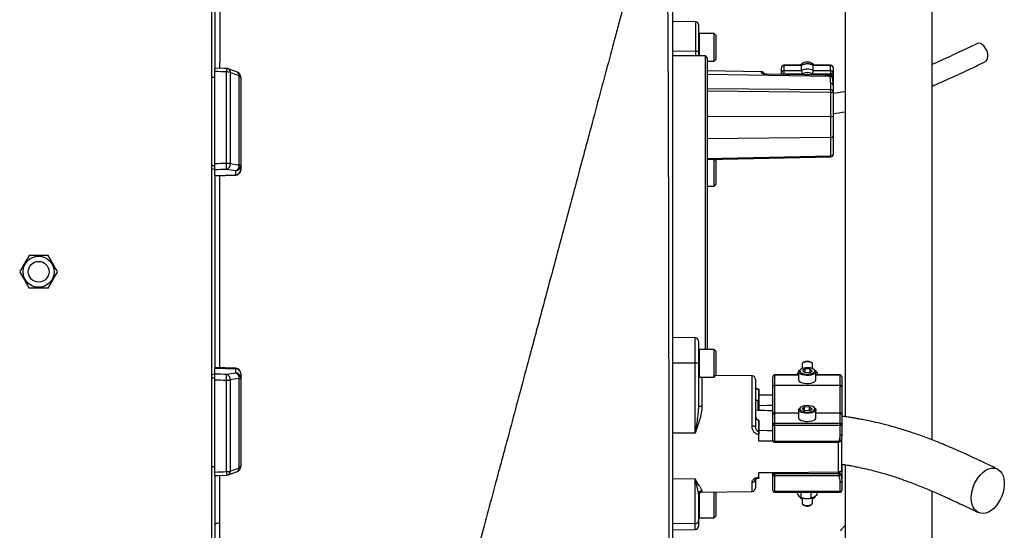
# Model space of a CAD drawing. Header units: millimetres. Extents: x 3 to 2256, y 2 to 1102.
# Tile 10 of 11: x 1686 to 2256, y 352 to 648. Entities that reach past the tile are written whole.
import ezdxf

# ---------------------------------------------------------------- set-up
doc = ezdxf.new("R2010")
doc.units = ezdxf.units.MM

msp = doc.modelspace()

# ---------------------------------------------------------------- linework, layer by layer
at = {"color": 7, "linetype": 'Continuous', "lineweight": 25}
for p, q in [((1796.84, 845.65), (1796.84, 157.65)), ((2163.84, 773.65), (2163.84, 417.69)), ((2213.84, 773.65), (2213.84, 404.38)), ((2063.84, 759.65), (2063.84, 283.4)), ((1798.84, 710.48), (1798.84, 619.95)), ((2077.37, 646.42), (2063.84, 646.65)), ((2078.84, 644.92), (2078.84, 629.57)), ((2087.84, 639.65), (2079.24, 639.65)), ((2088.84, 638.65), (2087.84, 639.65)), ((2087.84, 623.65), (2087.84, 639.65)), ((2088.84, 638.65), (2088.84, 624.65)), ((2077.37, 629.33), (2063.84, 629.3)), ((2078.84, 629.57), (2078.84, 626.65)), ((2082.84, 626.65), (2063.84, 626.65)), ((2083.84, 625.65), (2082.84, 626.65)), ((2082.84, 456.68), (2082.84, 626.65)), ((2083.84, 625.65), (2083.84, 456.68)), ((2083.84, 623.65), (2087.84, 623.65)), ((2087.84, 623.65), (2088.84, 624.65)), ((1798.84, 564.19), (1798.84, 617.64)), ((1805.6, 564.43), (1805.6, 617.41)), ((1811.89, 617.25), (1806.65, 619.22)), ((1807.72, 617.12), (1807.72, 564.27)), ((2115.37, 617.5), (2083.84, 618.05)), ((2155.6, 615.52), (2118.36, 616.11)), ((2126.84, 616.79), (2126.84, 619.75)), ((2126.84, 615.97), (2126.84, 616.79)), ((2138.57, 621.25), (2128.34, 621.25)), ((2138.52, 621.11), (2128.34, 621.11)), ((2128.34, 621.11), (2128.34, 618.15)), ((2128.34, 618.15), (2128.34, 616.15)), ((2128.34, 618.15), (2138.52, 618.15)), ((2139.01, 616.15), (2128.34, 616.15)), ((2138.52, 618.15), (2138.52, 621.11)), ((2155.34, 616.15), (2144.67, 616.15)), ((2155.34, 621.25), (2145.11, 621.25)), ((2145.16, 618.15), (2145.16, 621.11)), ((2155.34, 621.11), (2145.16, 621.11)), ((2145.16, 618.15), (2155.34, 618.15)), ((2155.34, 618.15), (2155.34, 621.11)), ((2155.34, 618.15), (2155.34, 616.15)), ((2156.84, 619.75), (2156.84, 616.79)), ((2156.84, 616.79), (2156.84, 609.48)), ((1796.84, 614.44), (1798.84, 614.44)), ((1812.96, 563.54), (1812.96, 615.15)), ((1813.84, 614.44), (1813.84, 563.15)), ((2155.1, 614.8), (2155.1, 615.43)), ((2155.37, 607.14), (2155.37, 610.84)), ((2156.58, 613.44), (2156.58, 614.08)), ((2155.37, 591.57), (2155.37, 605.54)), ((2156.84, 609.48), (2156.84, 605.78)), ((2156.84, 605.78), (2156.84, 591.8)), ((2155.37, 579.4), (2155.37, 591.57)), ((2156.84, 591.8), (2156.84, 580.39)), ((2155.37, 568.72), (2155.37, 579.4)), ((2156.84, 580.39), (2156.84, 569.7)), ((2156.85, 574.52), (2156.84, 574.61)), ((2083.84, 566.67), (2155.37, 568.2)), ((2087.84, 551.15), (2087.84, 566.76)), ((2088.84, 566.15), (2088.22, 566.77)), ((2088.84, 566.15), (2088.84, 552.15)), ((1796.84, 563.15), (1798.84, 563.15)), ((1796.84, 561.37), (1798.84, 561.02)), ((1798.84, 557.66), (1798.84, 560.69)), ((1810.94, 557.87), (1810.94, 560.2)), ((1813.84, 563.15), (1813.84, 560.82)), ((1813.84, 560.82), (1813.84, 560.56)), ((1798.84, 557.45), (1810.94, 557.87)), ((1798.84, 557.66), (1798.84, 445.64)), ((1798.84, 557.14), (1810.94, 557.56)), ((2083.84, 551.15), (2087.84, 551.15)), ((2087.84, 551.15), (2088.84, 552.15)), ((2076.87, 463.39), (2063.84, 463.61)), ((2078.84, 461.39), (2078.84, 448.77)), ((2087.84, 456.68), (2079.24, 456.68)), ((2088.84, 455.68), (2087.84, 456.68)), ((2087.84, 455.93), (2087.84, 456.68)), ((2087.84, 440.68), (2087.84, 455.93)), ((2088.84, 455.68), (2088.84, 455.03)), ((2088.84, 455.03), (2088.84, 441.68)), ((1810.94, 445.74), (1798.84, 446.16)), ((1798.84, 445.85), (1810.94, 445.43)), ((1798.84, 442.61), (1798.84, 445.64)), ((1810.94, 443.1), (1810.94, 445.43)), ((2076.87, 448.78), (2063.84, 448.78)), ((2076.87, 408.12), (2076.87, 448.78)), ((2078.84, 448.77), (2078.84, 424.44)), ((2137.95, 445.13), (2137.42, 444.71)), ((2138.84, 448.24), (2138.84, 445.62)), ((2140.66, 445.38), (2138.97, 444.39)), ((2139.73, 449.27), (2139.19, 448.83)), ((2143.53, 445.25), (2140.66, 445.38)), ((2140.66, 443.25), (2140.66, 445.38)), ((2143.53, 445.25), (2144.71, 444.14)), ((2143.53, 443.45), (2143.53, 445.25)), ((2144.49, 448.83), (2143.95, 449.27)), ((2144.84, 445.62), (2144.84, 448.24)), ((2146.26, 444.71), (2145.73, 445.13)), ((1798.84, 442.28), (1796.84, 441.93)), ((1796.84, 440.15), (1798.84, 440.15)), ((1798.84, 385.66), (1798.84, 439.11)), ((1807.72, 439.03), (1807.72, 386.18)), ((1812.96, 388.15), (1812.96, 439.76)), ((1813.84, 442.74), (1813.84, 442.48)), ((1813.84, 442.48), (1813.84, 440.15)), ((1813.84, 440.15), (1813.84, 388.86)), ((2079.24, 440.68), (2087.84, 440.68)), ((2087.84, 440.68), (2088.84, 441.68)), ((2109.87, 441.31), (2088.83, 441.67)), ((2111.84, 439.31), (2111.84, 411.96)), ((2121.84, 435.03), (2121.84, 440.88)), ((2136.84, 441.88), (2122.84, 441.88)), ((2122.84, 441.79), (2122.84, 435.93)), ((2136.17, 442.5), (2136.84, 443.67)), ((2136.17, 442.5), (2136.17, 441.88)), ((2136.84, 443.72), (2136.84, 439.05)), ((2140.15, 443.28), (2138.97, 444.39)), ((2143.02, 443.15), (2140.15, 443.28)), ((2143.02, 443.15), (2144.71, 444.14)), ((2146.74, 443.97), (2147.51, 443.41)), ((2146.84, 439.05), (2146.84, 443.72)), ((2160.84, 441.88), (2146.84, 441.88)), ((2147.51, 443.41), (2147.51, 441.88)), ((2160.84, 435.93), (2160.84, 441.79)), ((2161.84, 440.88), (2161.84, 435.03)), ((1805.6, 385.89), (1805.6, 438.87)), ((2111.96, 436.46), (2111.84, 436.46)), ((2111.96, 435.63), (2111.84, 435.63)), ((2111.96, 433.81), (2111.84, 433.81)), ((2113.8, 433.43), (2113.8, 427.04)), ((2113.84, 433.43), (2113.8, 433.43)), ((2113.84, 433.62), (2113.81, 433.62)), ((2113.84, 427.04), (2113.84, 433.43)), ((2121.84, 434.86), (2121.84, 435.03)), ((2121.84, 419.18), (2121.84, 434.86)), ((2122.84, 435.93), (2122.84, 435.85)), ((2122.84, 435.93), (2160.84, 435.93)), ((2122.84, 435.85), (2122.84, 419.92)), ((2160.84, 435.85), (2122.84, 435.85)), ((2160.84, 435.85), (2160.84, 435.93)), ((2160.84, 419.92), (2160.84, 435.85)), ((2161.84, 435.03), (2161.84, 434.86)), ((2161.84, 434.86), (2161.84, 419.18)), ((2111.96, 431.51), (2111.84, 431.51)), ((2113.84, 430.4), (2121.84, 430.34)), ((2113.47, 421.5), (2113.47, 427.03)), ((2113.84, 427.04), (2113.8, 427.04)), ((2113.84, 427.04), (2113.84, 424.3)), ((2137.95, 423.16), (2137.42, 422.73)), ((2140.3, 423.32), (2138.96, 422.24)), ((2140.5, 421.21), (2138.96, 422.24)), ((2143.18, 423.37), (2140.3, 423.32)), ((2140.3, 421.34), (2140.3, 423.32)), ((2143.18, 423.37), (2144.72, 422.34)), ((2143.18, 421.25), (2143.18, 423.37)), ((2143.38, 421.26), (2144.72, 422.34)), ((2146.26, 422.73), (2145.73, 423.16)), ((2121.84, 418.84), (2121.84, 419.18)), ((2121.84, 412.99), (2121.84, 418.84)), ((2122.84, 419.92), (2122.84, 419.74)), ((2122.84, 419.74), (2122.84, 413.89)), ((2136.84, 421.74), (2136.84, 417.08)), ((2143.38, 421.26), (2140.5, 421.21)), ((2146.84, 417.08), (2146.84, 421.74)), ((2160.84, 419.74), (2160.84, 419.92)), ((2160.84, 413.89), (2160.84, 419.74)), ((2161.84, 419.18), (2161.84, 418.84)), ((2161.84, 418.84), (2161.84, 412.99)), ((2113.8, 415.66), (2113.8, 409.27)), ((2113.8, 415.66), (2113.84, 415.66)), ((2113.84, 409.27), (2113.84, 415.66)), ((2121.84, 403.92), (2121.84, 412.99)), ((2122.84, 413.89), (2122.84, 412.56)), ((2122.84, 413.89), (2160.84, 413.89)), ((2160.84, 412.56), (2122.84, 412.56)), ((2122.84, 412.56), (2122.84, 403.5)), ((2160.84, 412.56), (2160.84, 413.89)), ((2160.84, 407.08), (2160.84, 412.56)), ((2161.84, 412.99), (2161.84, 407.5)), ((2076.87, 408.12), (2063.84, 408.12)), ((2113.8, 409.27), (2113.84, 409.27)), ((2113.84, 407.43), (2113.8, 407.43)), ((2113.84, 403.52), (2113.84, 407.43)), ((2161.84, 386.61), (2161.84, 404.8)), ((2121.92, 403.59), (2113.84, 403.52)), ((2122.84, 403.5), (2160.14, 403.5)), ((2122.84, 402.92), (2160.14, 402.92)), ((1796.84, 388.86), (1798.84, 388.86)), ((2161.84, 390.1), (2161.84, 380.4)), ((2163.84, 389.89), (2163.84, 19.65)), ((1798.84, 383.27), (1798.84, 292.82)), ((1806.65, 384.08), (1811.89, 386.05)), ((2113.8, 382.67), (2113.84, 382.67)), ((2113.81, 382.18), (2113.84, 382.18)), ((2113.84, 385.4), (2122.84, 385.47)), ((2113.84, 382.67), (2113.84, 385.4)), ((2113.84, 382.37), (2113.84, 382.67)), ((2121.84, 383.98), (2121.84, 385.46)), ((2121.84, 374.92), (2121.84, 383.98)), ((2122.84, 385.47), (2122.84, 384.89)), ((2122.84, 384.89), (2160.14, 384.89)), ((2122.84, 384.89), (2122.84, 383.56)), ((2160.14, 383.56), (2122.84, 383.56)), ((2122.84, 383.56), (2122.84, 374.5)), ((2159.67, 385.75), (2159.87, 385.75)), ((2160.14, 384.89), (2160.14, 383.56)), ((2161.06, 384.37), (2161.04, 384.42)), ((2076.87, 381.73), (2063.84, 381.55)), ((2076.87, 355.79), (2076.87, 381.73)), ((2111.84, 381.43), (2111.84, 376.49)), ((2111.84, 380.5), (2111.96, 380.5)), ((2160.84, 374.5), (2160.84, 379.98)), ((2161.84, 380.4), (2161.84, 374.92)), ((2078.84, 372.85), (2078.84, 357.33)), ((2080.8, 373.99), (2109.87, 374.49)), ((2087.84, 359.12), (2087.84, 374.11)), ((2088.84, 374.12), (2088.83, 374.13)), ((2088.84, 374.12), (2088.84, 373.46)), ((2088.84, 373.46), (2088.84, 360.12)), ((2122.84, 374.5), (2160.84, 374.5)), ((2122.84, 373.92), (2160.84, 373.92)), ((2136.12, 373.18), (2136.12, 373.92)), ((2137.42, 371.09), (2137.95, 370.67)), ((2138.3, 370.92), (2138.3, 373.92)), ((2138.49, 370.86), (2138.89, 370.73)), ((2138.84, 370.75), (2138.84, 367.56)), ((2144.02, 370.59), (2144.02, 373.92)), ((2144.79, 370.73), (2144.93, 370.78)), ((2144.84, 367.56), (2144.84, 370.75)), ((2145.73, 370.67), (2146.26, 371.09)), ((2147.56, 372.52), (2147.56, 373.92)), ((2213.84, 374.74), (2213.84, 19.65)), ((2139.19, 366.97), (2139.73, 366.53)), ((2143.95, 366.53), (2144.49, 366.97)), ((2079.24, 359.12), (2087.84, 359.12)), ((2087.84, 359.12), (2088.84, 360.12)), ((2076.87, 355.79), (2063.84, 355.62)), ((2078.84, 357.33), (2078.84, 354.41)), ((2160.84, 351.65), (2163.84, 354.65)), ((2063.84, 352.19), (2076.87, 352.41))]:
    msp.add_line(p, q, dxfattribs=at)
at = {"color": 8, "linetype": 'Continuous', "lineweight": 25}
for p, q in [((2077.37, 629.33), (2077.37, 646.42)), ((2079.24, 639.65), (2079.24, 626.65)), ((2077.37, 626.65), (2077.37, 629.33)), ((2155.1, 614.8), (2083.84, 615.93)), ((2115.37, 616.99), (2115.37, 617.5)), ((2128.34, 621.25), (2128.34, 621.11)), ((2128.34, 616.15), (2128.34, 615.95)), ((2155.34, 621.25), (2155.34, 621.11)), ((2155.34, 615.52), (2155.34, 616.15)), ((2083.84, 607.87), (2155.37, 607.14)), ((2155.37, 605.54), (2083.84, 606.27)), ((2155.37, 591.57), (2083.84, 591.37)), ((2155.37, 579.4), (2083.84, 578.58)), ((2083.84, 567.19), (2155.37, 568.72)), ((1810.94, 557.56), (1810.94, 557.87)), ((2076.87, 448.78), (2076.87, 463.39)), ((2079.24, 456.68), (2079.24, 455.93)), ((2079.24, 455.93), (2079.24, 440.68)), ((1810.94, 445.43), (1810.94, 445.74)), ((2080.8, 440.68), (2080.8, 423.52)), ((2109.87, 412.21), (2109.87, 441.31)), ((2122.84, 441.88), (2122.84, 441.79)), ((2136.84, 441.79), (2122.84, 441.79)), ((2160.84, 441.79), (2146.84, 441.79)), ((2160.84, 441.79), (2160.84, 441.88)), ((2113.8, 427.04), (2113.8, 421.38)), ((2122.84, 419.92), (2136.84, 419.92)), ((2136.84, 419.74), (2122.84, 419.74)), ((2146.84, 419.92), (2160.84, 419.92)), ((2160.84, 419.74), (2146.84, 419.74)), ((2122.84, 403.5), (2122.84, 402.92)), ((2159.87, 385.75), (2159.87, 402.92)), ((2160.14, 403.5), (2160.14, 402.92)), ((2109.87, 374.49), (2109.87, 379.75)), ((2079.24, 373.19), (2079.24, 359.12)), ((2080.8, 374.8), (2080.8, 373.99)), ((2122.84, 374.5), (2122.84, 373.92)), ((2160.84, 373.92), (2160.84, 374.5)), ((2076.87, 352.41), (2076.87, 355.79))]:
    msp.add_line(p, q, dxfattribs=at)
at = {"color": 7, "linetype": 'Continuous', "lineweight": 25, "flags": 128}
for points in [[(2244.66, 623.23), (2244.9, 623.37), (2245.59, 624.02), (2246.07, 624.95), (2246.32, 626.11), (2246.32, 627.42), (2246.07, 628.79), (2245.59, 630.15), (2244.9, 631.4), (2244.06, 632.47), (2243.1, 633.29), (2242.1, 633.81), (2241.12, 633.99), (2240.21, 633.83), (2240.05, 633.76)], [(1805.7, 619.41), (1803.97, 619.46), (1798.79, 619.63)], [(1812.96, 615.15), (1808.72, 616.74), (1807.72, 617.12)], [(2155.1, 615.43), (2152.1, 615.48), (2140.11, 615.67), (2118.37, 616.01)], [(2126.84, 616.79), (2126.87, 616.66), (2126.95, 616.54), (2127.09, 616.44), (2127.28, 616.34), (2127.51, 616.26), (2127.77, 616.2), (2128.05, 616.17), (2128.34, 616.15)], [(2156.84, 616.79), (2156.81, 616.66), (2156.73, 616.54), (2156.59, 616.44), (2156.4, 616.34), (2156.17, 616.26), (2155.91, 616.2), (2155.63, 616.17), (2155.34, 616.15)], [(2155.37, 579.4), (2155.65, 579.42), (2155.93, 579.48), (2156.19, 579.57), (2156.41, 579.7), (2156.59, 579.85), (2156.73, 580.01), (2156.81, 580.2), (2156.84, 580.39)], [(2155.37, 568.72), (2155.65, 568.74), (2155.93, 568.8), (2156.19, 568.89), (2156.41, 569.01), (2156.59, 569.16), (2156.73, 569.33), (2156.81, 569.51), (2156.84, 569.7)], [(1810.94, 560.2), (1808.27, 560.57), (1805.7, 560.93)], [(1807.72, 564.27), (1811.96, 563.68), (1812.96, 563.54)], [(1812.96, 563.54), (1813.16, 563.5), (1813.33, 563.46), (1813.49, 563.41), (1813.61, 563.36), (1813.71, 563.31), (1813.78, 563.26), (1813.83, 563.21), (1813.84, 563.15)], [(2141.33, 441.62), (2140.01, 441.75), (2138.82, 442.04), (2137.86, 442.44), (2137.19, 442.95), (2136.87, 443.5), (2136.91, 444.08), (2137.32, 444.63), (2137.42, 444.71)], [(2141.39, 442.41), (2142.64, 442.44), (2143.83, 442.61), (2144.85, 442.91), (2145.64, 443.32), (2146.11, 443.81), (2146.24, 444.34), (2146.01, 444.86), (2145.44, 445.33), (2144.58, 445.72), (2143.5, 445.99), (2142.29, 446.11), (2141.04, 446.09), (2139.85, 445.92), (2138.83, 445.62), (2138.04, 445.21), (2137.57, 444.72), (2137.44, 444.19), (2137.67, 443.67), (2138.24, 443.2), (2139.1, 442.81), (2140.18, 442.54), (2141.39, 442.41)], [(2144.84, 448.24), (2144.83, 448.33), (2144.58, 448.76), (2143.99, 449.12), (2143.15, 449.38), (2142.15, 449.5), (2141.11, 449.47), (2140.16, 449.29), (2139.41, 448.98), (2138.95, 448.59), (2138.84, 448.24)], [(2146.26, 444.71), (2146.7, 444.22), (2146.84, 443.65), (2146.61, 443.08), (2146.02, 442.56), (2145.13, 442.13), (2143.99, 441.81), (2142.69, 441.64), (2141.33, 441.62)], [(1805.7, 442.37), (1808.27, 442.73), (1810.94, 443.1)], [(1812.96, 439.76), (1808.72, 439.17), (1807.72, 439.03)], [(1812.96, 439.76), (1813.16, 439.8), (1813.33, 439.84), (1813.49, 439.89), (1813.61, 439.94), (1813.71, 439.99), (1813.78, 440.04), (1813.83, 440.09), (1813.84, 440.15)], [(2136.84, 439.05), (2136.87, 438.84), (2137.19, 438.28), (2137.86, 437.78), (2138.82, 437.37), (2140.01, 437.09), (2141.33, 436.95)], [(2141.33, 436.95), (2142.69, 436.97), (2143.99, 437.15), (2145.13, 437.46), (2146.02, 437.9), (2146.61, 438.41), (2146.84, 438.98), (2146.84, 439.05)], [(2080.8, 423.52), (2080.42, 423.54), (2080.05, 423.6), (2079.71, 423.68), (2079.41, 423.8), (2079.17, 423.94), (2078.99, 424.09), (2078.88, 424.26), (2078.84, 424.44)], [(2113.84, 424.3), (2118.6, 424.34), (2121.84, 424.37)], [(2142.04, 419.63), (2140.68, 419.69), (2139.41, 419.9), (2138.32, 420.24), (2137.49, 420.7), (2136.99, 421.23), (2136.84, 421.81), (2137.07, 422.37), (2137.42, 422.73)], [(2142.01, 420.43), (2143.25, 420.53), (2144.36, 420.77), (2145.28, 421.13), (2145.91, 421.58), (2146.22, 422.1), (2146.17, 422.63), (2145.77, 423.13), (2145.05, 423.56), (2144.07, 423.89), (2142.91, 424.09), (2141.67, 424.15), (2140.43, 424.05), (2139.32, 423.81), (2138.4, 423.45), (2137.77, 422.99), (2137.46, 422.48), (2137.51, 421.95), (2137.91, 421.45), (2138.63, 421.02), (2139.61, 420.69), (2140.77, 420.49), (2142.01, 420.43)], [(2146.26, 422.73), (2146.48, 422.53), (2146.81, 421.97), (2146.77, 421.4), (2146.37, 420.85), (2145.63, 420.36), (2144.6, 419.98), (2143.38, 419.73), (2142.04, 419.63)], [(2136.84, 417.08), (2136.99, 416.57), (2137.49, 416.03), (2138.32, 415.58), (2139.41, 415.23), (2140.68, 415.02), (2142.04, 414.97)], [(2142.04, 414.97), (2143.38, 415.07), (2144.6, 415.32), (2145.63, 415.7), (2146.37, 416.18), (2146.77, 416.73), (2146.84, 417.08)], [(2122.84, 412.56), (2122.64, 412.57), (2122.46, 412.6), (2122.28, 412.63), (2122.13, 412.69), (2122.01, 412.75), (2121.92, 412.82), (2121.86, 412.9), (2121.84, 412.99)], [(2161.84, 412.99), (2161.82, 412.9), (2161.76, 412.82), (2161.67, 412.75), (2161.55, 412.69), (2161.4, 412.63), (2161.22, 412.6), (2161.03, 412.57), (2160.84, 412.56)], [(2121.84, 409.56), (2118.6, 409.59), (2113.84, 409.63)], [(2161.84, 407.5), (2161.82, 407.42), (2161.76, 407.34), (2161.67, 407.27), (2161.55, 407.2), (2161.4, 407.15), (2161.22, 407.11), (2161.03, 407.09), (2160.84, 407.08)], [(2121.84, 403.92), (2121.86, 403.84), (2121.92, 403.76), (2122.01, 403.69), (2122.13, 403.62), (2122.28, 403.57), (2122.46, 403.53), (2122.64, 403.51), (2122.84, 403.5)], [(2161.07, 403.55), (2161.08, 403.6), (2161.06, 403.7)], [(1807.72, 386.18), (1811.96, 387.77), (1812.96, 388.15)], [(2236.78, 370.63), (2236.91, 372.69), (2237.28, 374.79), (2237.88, 376.9), (2238.7, 378.96), (2239.72, 380.9), (2240.92, 382.69), (2242.25, 384.28), (2243.69, 385.61), (2245.2, 386.67), (2246.74, 387.43), (2248.27, 387.85), (2249.75, 387.94), (2251.14, 387.68), (2252.41, 387.1), (2253.52, 386.19), (2254.44, 384.99), (2255.16, 383.53), (2255.65, 381.84), (2255.89, 379.97), (2255.89, 377.96), (2255.65, 375.87), (2255.16, 373.76), (2254.44, 371.67), (2253.52, 369.67), (2252.41, 367.79), (2251.14, 366.1), (2249.75, 364.63), (2248.27, 363.43), (2246.74, 362.52), (2245.2, 361.93), (2243.69, 361.67), (2242.25, 361.76), (2240.92, 362.18), (2239.72, 362.93), (2238.7, 363.98), (2237.88, 365.32), (2237.28, 366.9), (2236.91, 368.69), (2236.78, 370.63)], [(1798.79, 383.67), (1800.52, 383.72), (1805.7, 383.89)], [(2121.84, 383.98), (2121.86, 383.9), (2121.92, 383.82), (2122.01, 383.75), (2122.13, 383.69), (2122.28, 383.63), (2122.46, 383.59), (2122.64, 383.57), (2122.84, 383.56)], [(2122.84, 385.47), (2125.46, 385.49), (2159.67, 385.75)], [(2161.06, 384.37), (2161.08, 384.28), (2161.05, 384.18), (2160.98, 384.07), (2160.86, 383.96), (2160.71, 383.84), (2160.54, 383.73), (2160.34, 383.64), (2160.14, 383.56)], [(2160.84, 379.98), (2161.03, 379.99), (2161.22, 380.01), (2161.4, 380.05), (2161.55, 380.11), (2161.67, 380.17), (2161.76, 380.24), (2161.82, 380.32), (2161.84, 380.4)], [(2121.84, 374.92), (2121.86, 374.84), (2121.92, 374.76), (2122.01, 374.69), (2122.13, 374.62), (2122.28, 374.57), (2122.46, 374.53), (2122.64, 374.51), (2122.84, 374.5)], [(2137.42, 371.09), (2136.99, 371.57), (2136.84, 372.08)], [(2160.84, 374.5), (2161.03, 374.51), (2161.22, 374.53), (2161.4, 374.57), (2161.55, 374.62), (2161.67, 374.69), (2161.76, 374.76), (2161.82, 374.84), (2161.84, 374.92)], [(2138.84, 367.56), (2138.91, 367.29), (2139.3, 366.88), (2140, 366.56), (2140.93, 366.35), (2141.96, 366.29)], [(2141.96, 366.29), (2142.98, 366.39), (2143.86, 366.62), (2144.5, 366.97), (2144.81, 367.39), (2144.84, 367.56)], [(1798.84, 354.81), (1798.89, 355.1), (1799.05, 355.38), (1799.3, 355.64), (1799.64, 355.87), (1800.06, 356.06), (1800.54, 356.21), (1801.07, 356.31), (1801.62, 356.36)]]:
    msp.add_lwpolyline(points, dxfattribs=at)
at = {"color": 8, "linetype": 'Continuous', "lineweight": 25, "flags": 128}
for points in [[(2118.36, 616.11), (2118.37, 616.08), (2118.37, 616.01)], [(2160.14, 403.5), (2160.34, 403.44), (2160.54, 403.41), (2160.71, 403.4), (2160.86, 403.41), (2160.98, 403.45), (2161.05, 403.52), (2161.07, 403.55)], [(2113.81, 382.18), (2113.81, 382.18), (2113.81, 382.2), (2113.81, 382.26), (2113.81, 382.36), (2113.81, 382.5), (2113.8, 382.67)]]:
    msp.add_lwpolyline(points, dxfattribs=at)
at = {"color": 7, "linetype": 'Continuous', "lineweight": 25}
for radius in [9, 6]:
    msp.add_circle((1696.84, 501.65), radius, dxfattribs=at)
for centre, radius, start, end in [((2077.34, 644.92), 1.5, 0, 89), ((2079.24, 639.25), 0.4, 90, 180), ((2077.72, 631.84), 2.53, 261.9567, 296.2077), ((2141.6, 618.17), 4.89, 110.0379, 141.093), ((2141.84, 615.51), 6.51, 59.3576, 120.6424), ((2141.84, 617.82), 5.3, 40.2046, 111.122), ((1805.71, 610.44), 6.97, 73.2735, 90.9463), ((1805.6, 616.41), 3, 69.447, 88.1151), ((1810.84, 614.44), 3, 0, 69.4465), ((2115.34, 616), 1.5, 13.3667, 89), ((2128.34, 619.75), 1.5, 90, 180), ((2128.27, 619.67), 1.43, 87.3247, 177.0479), ((2128.27, 616.71), 1.43, 87.3247, 177.0479), ((2141.84, 612.55), 6.51, 59.3576, 120.6424), ((2141.84, 612.21), 4.85, 54.3501, 125.6499), ((2141.84, 611.26), 4.67, 76.1819, 103.2157), ((2155.34, 619.75), 1.5, 0, 90), ((2155.41, 619.67), 1.43, 2.9521, 92.6753), ((2155.41, 616.71), 1.43, 2.9521, 92.6753), ((1812.84, 614.1), 1.06, 18.9767, 83.2704), ((2155.41, 609.4), 1.43, 2.8887, 91.7427), ((2109.42, 606.34), 45.95, 359.0056, 0.9944), ((2155.41, 605.7), 1.43, 2.8887, 91.7427), ((2155.72, 608.05), 2.53, 261.9567, 296.2077), ((2155.72, 594.08), 2.53, 261.9567, 296.2077), ((1604.23, 556.65), 201.52, 1.2176, 2.2123), ((1805.72, 551.9), 12.53, 80.8308, 90.5735), ((2155.34, 569.7), 1.5, 271.2249, 0), ((1804.53, 563.92), 3.21, 291.4781, 6.2386), ((1809.77, 563.19), 3.21, 291.4807, 6.2571), ((1810.86, 563.17), 2.98, 271.5447, 359.5785), ((1810.86, 560.84), 2.98, 271.5447, 359.5785), ((1810.84, 560.56), 3, 272, 0), ((2076.84, 461.39), 2, 360, 89), ((2079.24, 456.28), 0.4, 90, 180), ((1810.84, 442.74), 3, 0, 88), ((1810.86, 442.46), 2.98, 0.4215, 88.4553), ((2077.36, 373.04), 75.74, 88.8807, 90.3674), ((2141.84, 445.86), 4.01, 58.2258, 121.7742), ((1604.23, 446.65), 201.52, 357.7877, 358.7824), ((1805.72, 451.4), 12.53, 269.4265, 279.1692), ((1804.53, 439.38), 3.21, 353.7614, 68.5219), ((1809.77, 440.11), 3.21, 353.7429, 68.5193), ((1810.86, 440.13), 2.98, 0.4215, 88.4553), ((2079.24, 441.08), 0.4, 180, 270), ((2109.84, 439.31), 2, 360, 89), ((2122.84, 440.88), 1, 90, 180), ((2122.8, 440.83), 0.957, 87.3247, 177.0479), ((2160.84, 440.88), 1, 0, 90), ((2160.88, 440.83), 0.957, 2.9521, 92.6753), ((2122.8, 434.98), 0.957, 87.3247, 177.0479), ((2122.84, 434.85), 0.996, 89.7741, 179.7723), ((2160.88, 434.98), 0.957, 2.9521, 92.6753), ((2160.84, 434.85), 0.996, 0.2277, 90.2259), ((2122.72, 419.02), 0.898, 82.6197, 169.9172), ((2122.8, 418.79), 0.957, 87.3247, 177.0479), ((2160.96, 419.02), 0.898, 10.0828, 97.3803), ((2160.88, 418.79), 0.957, 2.9521, 92.6753), ((2110.35, 408.24), 4, 68.1866, 96.8401), ((2122.8, 412.94), 0.957, 87.3247, 177.0479), ((2160.88, 412.94), 0.957, 2.9521, 92.6753), ((2053.04, 408.35), 60.77, 359.1323, 0.8677), ((2122.84, 403.92), 1, 180, 270), ((2160.14, 403.92), 1, 270, 337.9451), ((1810.84, 388.86), 3, 290.5535, 0), ((1812.84, 389.2), 1.06, 276.7296, 341.0233), ((1805.71, 392.86), 6.97, 269.0537, 286.7265), ((1805.6, 386.89), 3, 271.8849, 290.553), ((2122.8, 383.93), 0.957, 87.3247, 177.0479), ((2160.14, 383.98), 1, 22.0549, 25.6655), ((2109.99, 381.6), 1.86, 266.4169, 354.8077), ((2109.84, 376.49), 2, 271, 360), ((2080.82, 372.82), 1.98, 90.2969, 179.3124), ((2080.84, 371.99), 2, 91, 180), ((2122.84, 374.92), 1, 180, 270), ((2139.34, 372.13), 2.02, 200.3672, 255.6385), ((2141.64, 379.99), 9.66, 253.4793, 267.1725), ((2141.88, 380.84), 10.52, 266.1037, 286.0721), ((2144.43, 372.03), 1.9, 282.3826, 341.4548), ((2145.46, 372.22), 1.38, 305.276, 354.0292), ((2160.84, 374.92), 1, 270, 360), ((2141.66, 369.64), 3.66, 238.2353, 274.3733), ((2142.1, 369.42), 3.42, 267.179, 302.6669), ((2079.24, 359.52), 0.4, 180, 270), ((2077.05, 357.59), 1.81, 264.3819, 351.7922), ((2076.84, 354.41), 2, 271, 360)]:
    msp.add_arc(centre, radius, start, end, dxfattribs=at)
at = {"color": 8, "linetype": 'Continuous', "lineweight": 25}
for centre, radius, start, end in [((1844.2, 616.5), 38.61, 175.6865, 178.6503), ((1805.7, 617.42), 2.04, 351.6182, 62.3145), ((1810.95, 615.45), 2.04, 351.585, 62.4073), ((2115.34, 615.47), 1.51, 41.2067, 89.1855), ((2155.14, 613.36), 1.44, 3.2524, 91.3729), ((2139.19, 568.27), 16.18, 359.7384, 1.5678), ((2119.81, 433.32), 6.01, 177.2087, 178.994), ((1810.95, 387.85), 2.03, 297.5644, 8.4179), ((1831.51, 386.17), 25.91, 180.6238, 185.0404), ((1805.7, 385.88), 2.04, 297.6855, 8.3818), ((2160.25, 384.01), 0.891, 27.4701, 97.1321)]:
    msp.add_arc(centre, radius, start, end, dxfattribs=at)
at = {"color": 7, "linetype": 'Continuous', "lineweight": 25}
for centre, major_axis, ratio, start_param, end_param in [((1727.88, 501.65), (9822.23, -325.18), 0.012035, 1.563282, 1.56397), ((1727.88, 501.65), (9822.23, 340.76), 0.00611, 1.562672, 1.56336), ((1727.98, 498.7), (9822.23, 337.8), 0.006057, 1.562675, 1.563374), ((1727.98, 504.6), (9822.23, -337.8), 0.006057, 4.719811, 4.72051), ((1727.88, 501.65), (9822.23, -340.76), 0.00611, 4.719826, 4.720514), ((1727.88, 501.65), (9822.23, 325.18), 0.012035, 4.719215, 4.719903)]:
    msp.add_ellipse(centre, major_axis=major_axis, ratio=ratio, start_param=start_param, end_param=end_param, dxfattribs=at)
for points, knots in [([(2056.13, 732.88), (2056.47, 731.93), (2056.75, 731.03), (2057.23, 729.24), (2057.43, 728.37), (2057.8, 726.64), (2057.96, 725.78), (2058.24, 724.07), (2058.37, 723.22), (2058.72, 720.66), (2058.91, 718.96), (2059.24, 715.52), (2059.38, 713.79), (2059.63, 710.27), (2059.73, 708.49), (2059.93, 704.88), (2060.01, 703.05), (2060.17, 699.34), (2060.24, 697.45), (2060.37, 693.64), (2060.42, 691.71), (2060.57, 685.85), (2060.64, 681.84), (2060.78, 673.61), (2060.83, 669.39), (2060.92, 660.73), (2060.96, 656.29), (2061.02, 649.46), (2061.03, 647.16), (2061.06, 642.49), (2061.08, 640.13), (2061.15, 628.25), (2061.19, 618.48), (2061.27, 598.43), (2061.3, 588.15), (2061.35, 572.33), (2061.36, 566.99), (2061.38, 558.89), (2061.39, 556.17), (2061.4, 552.06), (2061.4, 550.69), (2061.41, 547.95), (2061.41, 546.58), (2061.44, 534.23), (2061.46, 523.23), (2061.5, 501.18), (2061.52, 490.12), (2061.55, 473.51), (2061.56, 467.96), (2061.57, 456.85), (2061.58, 451.35), (2061.61, 435.01), (2061.62, 424.33), (2061.65, 403.36), (2061.66, 393.08), (2061.68, 381.75), (2061.68, 380.49), (2061.69, 377.99), (2061.69, 376.74), (2061.69, 373.01), (2061.69, 370.55), (2061.7, 363.26), (2061.71, 358.5), (2061.73, 344.54), (2061.74, 335.64), (2061.75, 322.91), (2061.76, 318.77), (2061.76, 312.72), (2061.76, 310.73), (2061.77, 306.8), (2061.77, 304.86), (2061.78, 299.15), (2061.78, 295.47), (2061.79, 288.4), (2061.79, 285), (2061.8, 281.74)], [0, 0, 0, 0, 0.007812, 0.007812, 0.015625, 0.015625, 0.023437, 0.023437, 0.03125, 0.03125, 0.046875, 0.046875, 0.0625, 0.0625, 0.078125, 0.078125, 0.09375, 0.09375, 0.109375, 0.109375, 0.125, 0.125, 0.15625, 0.15625, 0.1875, 0.1875, 0.21875, 0.21875, 0.234375, 0.234375, 0.25, 0.25, 0.3125, 0.3125, 0.375, 0.375, 0.40625, 0.40625, 0.421875, 0.421875, 0.429687, 0.429687, 0.4375, 0.4375, 0.5, 0.5, 0.5625, 0.5625, 0.59375, 0.59375, 0.625, 0.625, 0.6875, 0.6875, 0.75, 0.75, 0.757812, 0.757812, 0.765625, 0.765625, 0.78125, 0.78125, 0.8125, 0.8125, 0.875, 0.875, 0.90625, 0.90625, 0.921875, 0.921875, 0.9375, 0.9375, 0.96875, 0.96875, 1, 1, 1, 1]), ([(2053.6, 723.44), (2052.64, 719.84), (2051.61, 716.01), (2050.24, 710.91), (2049.97, 709.87), (2049.4, 707.77), (2049.12, 706.7), (2048.25, 703.46), (2047.66, 701.25), (2044.64, 689.98), (2042.02, 680.23), (2037.82, 664.54), (2036.37, 659.14), (2034.13, 650.76), (2033.37, 647.92), (2032.21, 643.6), (2031.82, 642.15), (2031.04, 639.24), (2030.65, 637.77), (2028.68, 630.42), (2027.07, 624.44), (2023.81, 612.27), (2022.16, 606.09), (2018.79, 593.52), (2017.08, 587.13), (2014.47, 577.41), (2013.6, 574.14), (2012.27, 569.21), (2011.83, 567.55), (2010.94, 564.24), (2010.5, 562.57), (2008.27, 554.25), (2006.48, 547.58), (2002.89, 534.18), (2001.09, 527.46), (1995.67, 507.25), (1992.04, 493.69), (1987.93, 478.34), (1987.47, 476.63), (1986.55, 473.21), (1986.1, 471.5), (1984.73, 466.39), (1983.82, 463), (1981.11, 452.88), (1979.31, 446.2), (1973.99, 426.33), (1970.51, 413.33), (1966.24, 397.41), (1965.39, 394.24), (1964.12, 389.51), (1963.7, 387.93), (1962.86, 384.79), (1962.44, 383.23), (1960.36, 375.44), (1958.72, 369.35), (1955.54, 357.45), (1953.98, 351.64), (1950.94, 340.29), (1949.45, 334.75), (1946.56, 323.97), (1945.16, 318.73), (1943.46, 312.38), (1943.12, 311.12), (1942.45, 308.62), (1942.12, 307.38), (1941.13, 303.69), (1940.49, 301.29), (1937.36, 289.6), (1935.1, 281.2), (1932.1, 269.99), (1931.16, 266.49), (1929.85, 261.58), (1929.42, 260.01), (1928.81, 257.73), (1928.61, 256.98), (1928.22, 255.52), (1928.03, 254.8), (1927.09, 251.3), (1926.41, 248.77), (1925.65, 245.92), (1925.5, 245.37), (1925.21, 244.29), (1925.07, 243.77), (1924.66, 242.22), (1924.39, 241.23), (1923.64, 238.4), (1923.18, 236.72), (1922.61, 234.59), (1922.44, 233.95), (1922.21, 233.1), (1922.14, 232.83), (1922.01, 232.34), (1921.95, 232.11), (1921.9, 231.9)], [0, 0, 0, 0, 0.03125, 0.03125, 0.039062, 0.039062, 0.046875, 0.046875, 0.0625, 0.0625, 0.125, 0.125, 0.15625, 0.15625, 0.171875, 0.171875, 0.179687, 0.179687, 0.1875, 0.1875, 0.21875, 0.21875, 0.25, 0.25, 0.28125, 0.28125, 0.296875, 0.296875, 0.304687, 0.304687, 0.3125, 0.3125, 0.34375, 0.34375, 0.375, 0.375, 0.4375, 0.4375, 0.445312, 0.445312, 0.453125, 0.453125, 0.46875, 0.46875, 0.5, 0.5, 0.5625, 0.5625, 0.578125, 0.578125, 0.585937, 0.585937, 0.59375, 0.59375, 0.625, 0.625, 0.65625, 0.65625, 0.6875, 0.6875, 0.71875, 0.71875, 0.726562, 0.726562, 0.734375, 0.734375, 0.75, 0.75, 0.8125, 0.8125, 0.84375, 0.84375, 0.859375, 0.859375, 0.867187, 0.867187, 0.875, 0.875, 0.90625, 0.90625, 0.914062, 0.914062, 0.921875, 0.921875, 0.9375, 0.9375, 0.96875, 0.96875, 0.984375, 0.984375, 0.992187, 0.992187, 1, 1, 1, 1]), ([(2240.05, 633.76), (2237.84, 632.7), (2233.63, 630.67), (2227.56, 627.78), (2222.01, 625.21), (2217.51, 623.18), (2214.82, 622.02), (2213.84, 621.6)], [0, 0, 0, 0, 0.257623, 0.492144, 0.703494, 0.891702, 1, 1, 1, 1]), ([(2145.12, 621.23), (2145.05, 621.28), (2144.61, 621.57), (2143.68, 621.93), (2142.32, 622.19), (2140.93, 622.13), (2139.63, 621.82), (2138.9, 621.42), (2138.56, 621.23)], [0, 0, 0, 0, 0.035392, 0.232946, 0.431522, 0.631111, 0.831401, 1, 1, 1, 1]), ([(2213.84, 609.12), (2214.71, 609.48), (2217.16, 610.49), (2221.28, 612.29), (2226.41, 614.59), (2232.03, 617.2), (2238.17, 620.11), (2242.43, 622.16), (2244.66, 623.23)], [0, 0, 0, 0, 0.079995, 0.226603, 0.390429, 0.573903, 0.777064, 1, 1, 1, 1]), ([(1798.84, 617.64), (1798.84, 617.94), (1798.84, 618.56), (1798.84, 619.22), (1798.84, 619.6), (1798.84, 619.6), (1798.84, 619.59)], [0, 0, 0, 0, 0.274616, 0.5492347, 0.8237776, 1, 1, 1, 1]), ([(2115.37, 616.99), (2115.37, 616.94), (2115.38, 616.9), (2115.45, 616.8), (2115.51, 616.74), (2115.72, 616.59), (2115.93, 616.48), (2116.34, 616.33), (2116.49, 616.28), (2116.82, 616.19), (2116.99, 616.15), (2117.36, 616.09), (2117.56, 616.06), (2117.96, 616.02), (2118.16, 616.01), (2118.37, 616.01)], [0, 0, 0, 0, 0.125, 0.125, 0.25, 0.25, 0.5, 0.5, 0.625, 0.625, 0.75, 0.75, 0.875, 0.875, 1, 1, 1, 1]), ([(2118.36, 616.11), (2118.36, 616.11), (2118.11, 616.1), (2117.58, 616.15), (2116.95, 616.27), (2116.57, 616.4), (2116.41, 616.48), (2116.42, 616.47), (2116.42, 616.47)], [0, 0, 0, 0, 0.000651, 0.269099, 0.541175, 0.764668, 0.932217, 1, 1, 1, 1]), ([(2138.56, 621.23), (2138.55, 621.23), (2138.53, 621.25), (2138.52, 621.17), (2138.52, 621.11)], [0, 0, 0, 0, 0.126398, 1, 1, 1, 1]), ([(2138.52, 618.15), (2138.52, 618.1), (2138.53, 618.05), (2138.54, 617.93), (2138.55, 617.86), (2138.58, 617.64), (2138.62, 617.47), (2138.71, 617.1), (2138.76, 616.9), (2138.88, 616.52), (2138.94, 616.32), (2139.01, 616.15)], [0, 0, 0, 0, 0.125, 0.125, 0.25, 0.25, 0.5, 0.5, 0.75, 0.75, 1, 1, 1, 1]), ([(2145.16, 618.15), (2145.16, 618.1), (2145.15, 618.05), (2145.14, 617.93), (2145.13, 617.86), (2145.1, 617.64), (2145.06, 617.47), (2144.97, 617.1), (2144.92, 616.9), (2144.8, 616.52), (2144.74, 616.32), (2144.67, 616.15)], [0, 0, 0, 0, 0.125, 0.125, 0.25, 0.25, 0.5, 0.5, 0.75, 0.75, 1, 1, 1, 1]), ([(2145.12, 621.23), (2145.13, 621.23), (2145.15, 621.25), (2145.16, 621.17), (2145.16, 621.11)], [0, 0, 0, 0, 0.125229, 1, 1, 1, 1]), ([(2156.18, 615.34), (2156.03, 615.45), (2155.85, 615.5), (2155.58, 615.52), (2155.49, 615.52), (2155.3, 615.49), (2155.2, 615.46), (2155.1, 615.43)], [0, 0, 0, 0, 0.5, 0.5, 0.75, 0.75, 1, 1, 1, 1]), ([(2155.37, 610.84), (2155.37, 611.5), (2155.29, 612.16), (2155.19, 613.15), (2155.16, 613.48), (2155.12, 614.14), (2155.1, 614.47), (2155.1, 614.8)], [0, 0, 0, 0, 0.5, 0.5, 0.75, 0.75, 1, 1, 1, 1]), ([(2156.55, 613.92), (2156.56, 614.02), (2156.6, 614.31), (2156.51, 614.81), (2156.29, 615.17), (2156.18, 615.34)], [0, 0, 0, 0, 0.1931842, 0.595364, 1, 1, 1, 1]), ([(2156.83, 609.54), (2156.83, 609.64), (2156.85, 610.23), (2156.72, 611.39), (2156.58, 612.59), (2156.59, 613.28), (2156.59, 613.44)], [0, 0, 0, 0, 0.06994, 0.391708, 0.861946, 1, 1, 1, 1]), ([(2163.84, 606.01), (2163.31, 605.9), (2161.04, 605.46), (2158.66, 605.14), (2156.83, 604.9)], [0, 0, 0, 0, 0.23487, 1, 1, 1, 1]), ([(2156.84, 593.29), (2159.15, 593.58), (2161.52, 593.89), (2163.78, 594.31), (2163.84, 594.32)], [0, 0, 0, 0, 0.974998, 1, 1, 1, 1]), ([(1798.84, 560.69), (1798.84, 560.73), (1798.84, 560.78), (1798.84, 560.92), (1798.84, 561.01), (1798.84, 561.23), (1798.84, 561.35), (1798.84, 561.62), (1798.84, 561.78), (1798.84, 562.1), (1798.84, 562.27), (1798.84, 562.63), (1798.84, 562.82), (1798.84, 563.21), (1798.84, 563.4), (1798.84, 563.8), (1798.84, 564), (1798.84, 564.19)], [0, 0, 0, 0, 0.125, 0.125, 0.25, 0.25, 0.375, 0.375, 0.5, 0.5, 0.625, 0.625, 0.75, 0.75, 0.875, 0.875, 1, 1, 1, 1]), ([(1691.36, 511.15), (1690.91, 510.37), (1690.46, 509.59), (1689.54, 508.01), (1689.08, 507.22), (1688.38, 506.01), (1688.15, 505.6), (1687.69, 504.8), (1687.46, 504.4), (1686.77, 503.21), (1686.32, 502.43), (1685.87, 501.65)], [0, 0, 0, 0, 0.25, 0.25, 0.5, 0.5, 0.625, 0.625, 0.75, 0.75, 1, 1, 1, 1]), ([(1702.32, 511.15), (1701.43, 511.15), (1700.52, 511.15), (1698.69, 511.15), (1697.77, 511.15), (1695.91, 511.15), (1694.97, 511.15), (1693.14, 511.15), (1692.24, 511.15), (1691.36, 511.15)], [0, 0, 0, 0, 0.25, 0.25, 0.5, 0.5, 0.75, 0.75, 1, 1, 1, 1]), ([(1707.81, 501.65), (1707.36, 502.43), (1706.91, 503.21), (1706, 504.79), (1705.54, 505.58), (1704.84, 506.79), (1704.6, 507.2), (1704.14, 508), (1703.91, 508.4), (1703.23, 509.59), (1702.77, 510.37), (1702.32, 511.15)], [0, 0, 0, 0, 0.25, 0.25, 0.5, 0.5, 0.625, 0.625, 0.75, 0.75, 1, 1, 1, 1]), ([(1685.87, 501.65), (1686.32, 500.87), (1686.77, 500.09), (1687.68, 498.51), (1688.14, 497.72), (1688.84, 496.51), (1689.07, 496.1), (1689.54, 495.3), (1689.77, 494.9), (1690.45, 493.71), (1690.91, 492.93), (1691.36, 492.15)], [0, 0, 0, 0, 0.25, 0.25, 0.5, 0.5, 0.625, 0.625, 0.75, 0.75, 1, 1, 1, 1]), ([(1702.32, 492.15), (1702.77, 492.93), (1703.22, 493.71), (1704.14, 495.29), (1704.6, 496.08), (1705.3, 497.29), (1705.53, 497.7), (1705.99, 498.5), (1706.22, 498.9), (1706.91, 500.09), (1707.36, 500.87), (1707.81, 501.65)], [0, 0, 0, 0, 0.25, 0.25, 0.5, 0.5, 0.625, 0.625, 0.75, 0.75, 1, 1, 1, 1]), ([(1702.32, 492.15), (1701.43, 492.15), (1700.52, 492.15), (1698.69, 492.15), (1697.77, 492.15), (1695.91, 492.15), (1694.97, 492.15), (1693.14, 492.15), (1692.24, 492.15), (1691.36, 492.15)], [0, 0, 0, 0, 0.25, 0.25, 0.5, 0.5, 0.75, 0.75, 1, 1, 1, 1]), ([(1798.84, 439.11), (1798.84, 439.3), (1798.84, 439.5), (1798.84, 439.89), (1798.84, 440.09), (1798.84, 440.48), (1798.84, 440.66), (1798.84, 441.02), (1798.84, 441.2), (1798.84, 441.52), (1798.84, 441.67), (1798.84, 441.95), (1798.84, 442.07), (1798.84, 442.28), (1798.84, 442.37), (1798.84, 442.52), (1798.84, 442.57), (1798.84, 442.61)], [0, 0, 0, 0, 0.125, 0.125, 0.25, 0.25, 0.375, 0.375, 0.5, 0.5, 0.625, 0.625, 0.75, 0.75, 0.875, 0.875, 1, 1, 1, 1]), ([(2113.81, 433.63), (2113.75, 433.63), (2113.46, 433.62), (2112.96, 433.72), (2112.41, 433.93), (2112.02, 434.19), (2111.83, 434.42), (2111.84, 434.42), (2111.84, 434.42)], [0, 0, 0, 0, 0.048412, 0.219935, 0.396521, 0.59061, 0.80744, 1, 1, 1, 1]), ([(2113.8, 433.43), (2113.64, 433.43), (2113.48, 433.45), (2113.17, 433.5), (2113.03, 433.53), (2112.76, 433.61), (2112.65, 433.65), (2112.44, 433.74), (2112.34, 433.79), (2112.19, 433.89), (2112.12, 433.93), (2112.01, 434.03), (2111.97, 434.08), (2111.87, 434.21), (2111.84, 434.29), (2111.84, 434.37)], [0, 0, 0, 0, 0.125, 0.125, 0.25, 0.25, 0.375, 0.375, 0.5, 0.5, 0.625, 0.625, 0.75, 0.75, 1, 1, 1, 1]), ([(2113.84, 433.61), (2113.84, 433.6), (2113.84, 433.58), (2113.84, 433.47), (2113.84, 433.43)], [0, 0, 0, 0, 0.686013, 1, 1, 1, 1]), ([(2113.47, 427.03), (2113.31, 427.04), (2113.16, 427.06), (2112.9, 427.11), (2112.77, 427.15), (2112.45, 427.24), (2112.29, 427.31), (2112.05, 427.45), (2111.97, 427.51), (2111.86, 427.63), (2111.84, 427.68), (2111.84, 427.72)], [0, 0, 0, 0, 0.125, 0.125, 0.25, 0.25, 0.5, 0.5, 0.75, 0.75, 1, 1, 1, 1]), ([(2078.84, 424.44), (2078.84, 423.77), (2078.82, 423.1), (2078.75, 421.74), (2078.69, 421.07), (2078.51, 419.04), (2078.34, 417.68), (2077.97, 414.95), (2077.76, 413.58), (2077.33, 410.85), (2077.1, 409.49), (2076.87, 408.12)], [0, 0, 0, 0, 0.125, 0.125, 0.25, 0.25, 0.5, 0.5, 0.75, 0.75, 1, 1, 1, 1]), ([(2080.8, 423.52), (2080.8, 422.9), (2080.76, 422.27), (2080.62, 421.02), (2080.52, 420.39), (2080.16, 418.49), (2079.83, 417.21), (2079.27, 415.27), (2079.08, 414.62), (2078.66, 413.32), (2078.45, 412.67), (2078.01, 411.38), (2077.79, 410.73), (2077.45, 409.75), (2077.33, 409.42), (2077.11, 408.77), (2076.99, 408.45), (2076.87, 408.12)], [0, 0, 0, 0, 0.125, 0.125, 0.25, 0.25, 0.5, 0.5, 0.625, 0.625, 0.75, 0.75, 0.875, 0.875, 0.9375, 0.9375, 1, 1, 1, 1]), ([(2121.84, 421.07), (2120.9, 421.11), (2117.57, 421.26), (2114.24, 421.37), (2111.84, 421.44)], [0, 0, 0, 0, 0.2818827, 1, 1, 1, 1]), ([(2111.84, 418.6), (2111.84, 418.33), (2111.86, 418.05), (2111.96, 417.5), (2112.04, 417.23), (2112.23, 416.82), (2112.3, 416.69), (2112.46, 416.44), (2112.56, 416.32), (2112.77, 416.1), (2112.89, 416), (2113.16, 415.83), (2113.31, 415.77), (2113.47, 415.73)], [0, 0, 0, 0, 0.25, 0.25, 0.5, 0.5, 0.625, 0.625, 0.75, 0.75, 0.875, 0.875, 1, 1, 1, 1]), ([(2251.86, 387.4), (2248.56, 388.99), (2242.18, 392.05), (2232.81, 396.42), (2223.88, 400.36), (2215.36, 403.86), (2207.25, 406.9), (2199.61, 409.48), (2192.51, 411.61), (2186.09, 413.33), (2180.45, 414.67), (2175.91, 415.63), (2172.43, 416.3), (2169.92, 416.74), (2167.71, 417.11), (2165.26, 417.49), (2163.26, 417.79), (2162.01, 417.95), (2161.84, 417.97)], [0, 0, 0, 0, 0.1275762, 0.2462282, 0.3562448, 0.4576579, 0.5502475, 0.6339021, 0.7085465, 0.7738267, 0.8294046, 0.8751622, 0.9046895, 0.9279365, 0.9451928, 0.9661209, 0.9954999, 1, 1, 1, 1]), ([(2113.8, 407.43), (2113.52, 407.43), (2113.23, 407.47), (2112.68, 407.62), (2112.41, 407.73), (2111.91, 408), (2111.67, 408.17), (2111.24, 408.55), (2111.05, 408.76), (2110.71, 409.22), (2110.56, 409.47), (2110.3, 409.98), (2110.2, 410.25), (2110.03, 410.8), (2109.97, 411.08), (2109.89, 411.64), (2109.87, 411.93), (2109.87, 412.21)], [0, 0, 0, 0, 0.125, 0.125, 0.25, 0.25, 0.375, 0.375, 0.5, 0.5, 0.625, 0.625, 0.75, 0.75, 0.875, 0.875, 1, 1, 1, 1]), ([(2111.84, 411.96), (2111.84, 411.67), (2111.87, 411.38), (2112, 410.8), (2112.11, 410.51), (2112.35, 410.11), (2112.44, 409.99), (2112.65, 409.75), (2112.77, 409.65), (2113.03, 409.47), (2113.17, 409.39), (2113.48, 409.29), (2113.64, 409.27), (2113.8, 409.27)], [0, 0, 0, 0, 0.25, 0.25, 0.5, 0.5, 0.625, 0.625, 0.75, 0.75, 0.875, 0.875, 1, 1, 1, 1]), ([(2113.84, 409.27), (2113.84, 409.18), (2113.84, 409.08), (2113.84, 408.83), (2113.84, 408.68), (2113.84, 408.36), (2113.84, 408.18), (2113.84, 407.81), (2113.84, 407.62), (2113.84, 407.43)], [0, 0, 0, 0, 0.25, 0.25, 0.5, 0.5, 0.75, 0.75, 1, 1, 1, 1]), ([(2160.14, 403.5), (2160.37, 404.08), (2160.55, 404.67), (2160.78, 405.86), (2160.84, 406.47), (2160.84, 407.08)], [0, 0, 0, 0, 0.5, 0.5, 1, 1, 1, 1]), ([(2161.84, 407.5), (2161.84, 406.85), (2161.77, 406.2), (2161.51, 404.93), (2161.32, 404.3), (2161.06, 403.7)], [0, 0, 0, 0, 0.5, 0.5, 1, 1, 1, 1]), ([(2161.19, 404.12), (2161.2, 404.12), (2161.4, 404.18), (2161.64, 404.36), (2161.83, 404.59), (2161.83, 404.74), (2161.84, 404.79)], [0, 0, 0, 0, 0.026279, 0.405942, 0.804345, 1, 1, 1, 1]), ([(2161.84, 404.79), (2161.84, 404.89), (2161.83, 405.11), (2161.68, 405.33), (2161.6, 405.43)], [0, 0, 0, 0, 0.479094, 1, 1, 1, 1]), ([(2161.84, 390.21), (2162.56, 390.09), (2163.86, 389.89), (2165.87, 389.55), (2168.1, 389.15), (2171.17, 388.55), (2175.16, 387.69), (2180.1, 386.5), (2185.76, 384.96), (2192.07, 383.03), (2198.96, 380.68), (2206.37, 377.87), (2214.28, 374.59), (2222.67, 370.86), (2231.59, 366.68), (2237.68, 363.74), (2240.84, 362.21)], [0, 0, 0, 0, 0.021947, 0.0392928, 0.0619976, 0.0914919, 0.135883, 0.1901738, 0.254489, 0.3289615, 0.4137763, 0.5092311, 0.6155623, 0.7328399, 0.8610537, 1, 1, 1, 1]), ([(1798.84, 383.67), (1798.84, 383.7), (1798.84, 383.76), (1798.84, 384.26), (1798.84, 384.93), (1798.84, 385.45), (1798.84, 385.66)], [0, 0, 0, 0, 0.264687, 0.538847, 0.813166, 1, 1, 1, 1]), ([(2109.87, 379.75), (2109.87, 380.06), (2109.95, 380.38), (2110.2, 380.86), (2110.3, 381.02), (2110.55, 381.33), (2110.7, 381.49), (2110.96, 381.7), (2111.05, 381.77), (2111.25, 381.91), (2111.35, 381.97), (2111.67, 382.16), (2111.9, 382.27), (2112.41, 382.45), (2112.67, 382.53), (2113.22, 382.63), (2113.51, 382.66), (2113.8, 382.67)], [0, 0, 0, 0, 0.25, 0.25, 0.375, 0.375, 0.5, 0.5, 0.5625, 0.5625, 0.625, 0.625, 0.75, 0.75, 0.875, 0.875, 1, 1, 1, 1]), ([(2111.83, 381.37), (2111.83, 381.36), (2111.83, 381.33), (2111.86, 381.44), (2112.12, 381.69), (2112.61, 381.96), (2113.19, 382.14), (2113.61, 382.16), (2113.81, 382.18)], [0, 0, 0, 0, 0.021728, 0.256082, 0.483649, 0.675184, 0.843165, 1, 1, 1, 1]), ([(2113.84, 382.67), (2113.84, 382.54), (2113.84, 382.29), (2113.84, 382.15), (2113.84, 382.19), (2113.84, 382.19)], [0, 0, 0, 0, 0.473708, 0.947417, 1, 1, 1, 1]), ([(2161.84, 386.66), (2161.84, 386.55), (2161.8, 386.43), (2161.62, 386.22), (2161.48, 386.12), (2161.21, 385.99), (2161.11, 385.95), (2160.89, 385.88), (2160.78, 385.85), (2160.53, 385.81), (2160.4, 385.79), (2160.14, 385.76), (2160.01, 385.75), (2159.87, 385.75)], [0, 0, 0, 0, 0.25, 0.25, 0.5, 0.5, 0.625, 0.625, 0.75, 0.75, 0.875, 0.875, 1, 1, 1, 1]), ([(2160.84, 379.98), (2160.84, 380.6), (2160.78, 381.2), (2160.55, 382.4), (2160.37, 382.98), (2160.14, 383.56)], [0, 0, 0, 0, 0.5, 0.5, 1, 1, 1, 1]), ([(2160.24, 385.78), (2160.48, 385.41), (2160.78, 384.95), (2161.01, 384.47), (2161.06, 384.37)], [0, 0, 0, 0, 0.7832264, 1, 1, 1, 1]), ([(2161.06, 384.37), (2161.32, 383.73), (2161.51, 383.08), (2161.77, 381.76), (2161.84, 381.09), (2161.84, 380.4)], [0, 0, 0, 0, 0.5, 0.5, 1, 1, 1, 1]), ([(2080.8, 374.8), (2080.8, 374.95), (2080.76, 375.12), (2080.62, 375.5), (2080.52, 375.71), (2080.28, 376.15), (2080.14, 376.4), (2079.82, 376.92), (2079.64, 377.2), (2079.09, 378.07), (2078.67, 378.72), (2078.01, 379.78), (2077.79, 380.15), (2077.45, 380.72), (2077.34, 380.92), (2077.16, 381.22), (2077.11, 381.32), (2076.99, 381.52), (2076.93, 381.62), (2076.87, 381.73)], [0, 0, 0, 0, 0.125, 0.125, 0.25, 0.25, 0.375, 0.375, 0.5, 0.5, 0.75, 0.75, 0.875, 0.875, 0.9375, 0.9375, 0.96875, 0.96875, 1, 1, 1, 1]), ([(2078.84, 372.85), (2078.84, 373.44), (2078.76, 374.08), (2078.51, 375.42), (2078.34, 376.14), (2077.97, 377.63), (2077.77, 378.4), (2077.44, 379.61), (2077.33, 380.03), (2077.1, 380.86), (2076.99, 381.29), (2076.87, 381.73)], [0, 0, 0, 0, 0.25, 0.25, 0.5, 0.5, 0.75, 0.75, 0.875, 0.875, 1, 1, 1, 1]), ([(2137.21, 371.64), (2137.3, 371.55), (2137.4, 371.46), (2137.58, 371.31), (2137.67, 371.24), (2137.94, 371.06), (2138.12, 370.98), (2138.3, 370.92)], [0, 0, 0, 0, 0.25, 0.25, 0.5, 0.5, 1, 1, 1, 1]), ([(2138.3, 370.92), (2138.77, 370.77), (2139.24, 370.64), (2140.2, 370.44), (2140.68, 370.38), (2141.16, 370.35)], [0, 0, 0, 0, 0.5, 0.5, 1, 1, 1, 1]), ([(2141.16, 370.35), (2141.64, 370.32), (2142.14, 370.33), (2143.09, 370.42), (2143.56, 370.49), (2144.02, 370.59)], [0, 0, 0, 0, 0.5, 0.5, 1, 1, 1, 1]), ([(2145.79, 371.15), (2145.64, 371.06), (2145.49, 370.99), (2145.19, 370.87), (2145.04, 370.81), (2144.6, 370.68), (2144.31, 370.62), (2144.02, 370.59)], [0, 0, 0, 0, 0.25, 0.25, 0.5, 0.5, 1, 1, 1, 1])]:
    msp.add_open_spline(points, degree=3, knots=knots, dxfattribs=at)
at = {"color": 8, "linetype": 'Continuous', "lineweight": 25}
for points, knots in [([(1801.74, 705.01), (1801.74, 704.7), (1801.73, 701.13), (1801.72, 693.75), (1801.7, 682.85), (1801.69, 672.17), (1801.68, 661.95), (1801.67, 652.26), (1801.66, 642.29), (1801.65, 631.97), (1801.64, 624.37), (1801.64, 620.14), (1801.64, 619.54)], [0, 0, 0, 0, 0.013292, 0.15072, 0.28966, 0.4286, 0.538247, 0.647895, 0.758305, 0.868715, 0.981527, 1, 1, 1, 1]), ([(1801.62, 557.24), (1801.62, 556.18), (1801.62, 551.31), (1801.62, 542.45), (1801.61, 530.68), (1801.61, 518.74), (1801.61, 506.74), (1801.61, 494.85), (1801.61, 483.11), (1801.61, 471.52), (1801.61, 459.96), (1801.61, 451.46), (1801.61, 446.86), (1801.61, 446.06)], [0, 0, 0, 0, 0.0290377, 0.1335039, 0.240247, 0.3469902, 0.4545198, 0.5620494, 0.6657078, 0.7693663, 0.8737469, 0.9781274, 1, 1, 1, 1]), ([(1801.61, 383.76), (1801.62, 380.83), (1801.62, 374.87), (1801.62, 365.72), (1801.62, 359.6), (1801.62, 356.36)], [0, 0, 0, 0, 0.313703, 0.6365557, 1, 1, 1, 1]), ([(1801.62, 356.36), (1801.62, 351.44), (1801.63, 341.57), (1801.63, 327.6), (1801.64, 314.36), (1801.65, 304.57), (1801.66, 299.51), (1801.66, 298.29)], [0, 0, 0, 0, 0.230893, 0.462576, 0.694523, 0.9262, 1, 1, 1, 1])]:
    msp.add_open_spline(points, degree=3, knots=knots, dxfattribs=at)
at = {"color": 7, "linetype": 'Continuous', "lineweight": 25}
for points in [[(2113.8, 427.04), (2113.69, 427.04), (2113.57, 427.03), (2113.47, 427.03)], [(2113.8, 415.66), (2113.69, 415.66), (2113.57, 415.69), (2113.47, 415.73)], [(2160.14, 384.89), (2160, 385.18), (2159.84, 385.47), (2159.67, 385.75)], [(2136.12, 373.18), (2136.48, 372.56), (2136.84, 372.03), (2137.21, 371.64)], [(2147.56, 372.52), (2146.98, 371.95), (2146.39, 371.47), (2145.79, 371.15)]]:
    msp.add_open_spline(points, degree=3, dxfattribs=at)

doc.saveas('drawing.dxf')
